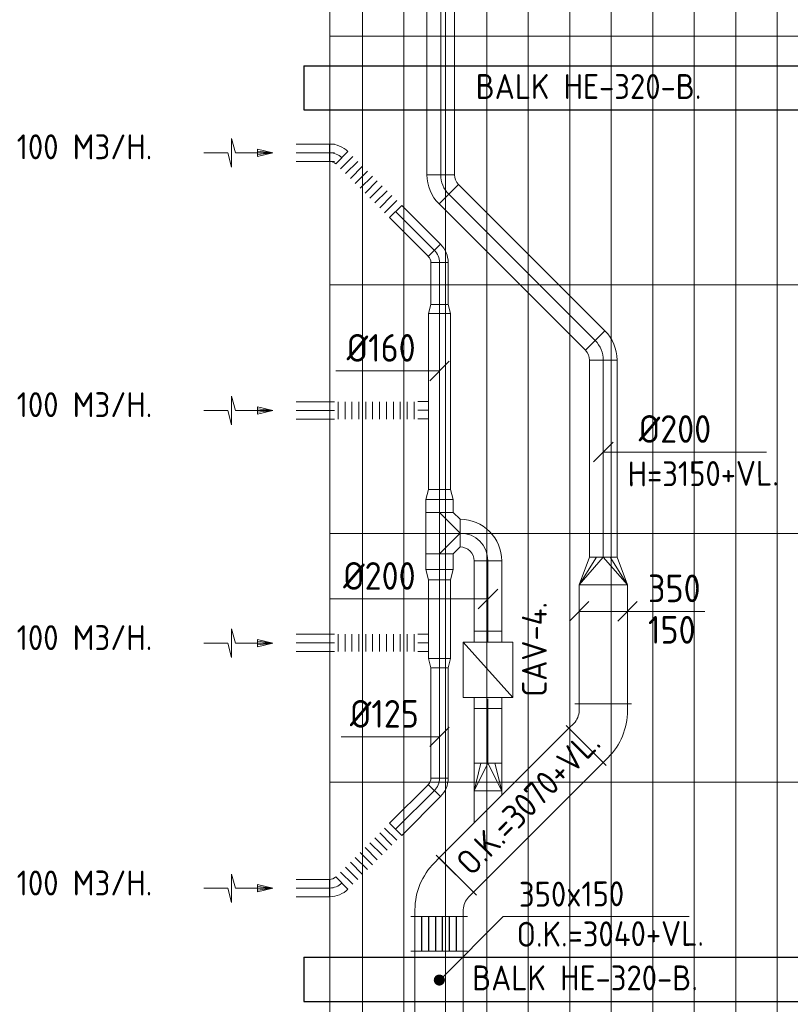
# Model space of a CAD drawing. Header units: millimetres. Extents: x -75017 to 35076, y -1757 to 51354.
# Tile 21 of 41: x -70574 to -65000, y 27440 to 34564. Entities that reach past the tile are written whole.
import ezdxf
from ezdxf.enums import TextEntityAlignment as Align

# ---------------------------------------------------------------- set-up
doc = ezdxf.new("R2010")
doc.units = ezdxf.units.MM
doc.header["$LTSCALE"] = 50
doc.layers.add('BALKEN', color=7, linetype='Continuous')
doc.layers.add('WL5772--_R_KANAAL-H', color=1, linetype='Continuous')
for name, color, linetype, lineweight in [('WL570---_BESTAAND-HARTLIJN', 161, 'Continuous', 0), ('WL570---_BESTAAND-MAATVOERING', 160, 'Continuous', 0), ('WL570---_BESTAAND-RETOUR', 100, 'Continuous', 0), ('WL570---_BESTAAND-TOEVOER', 200, 'Continuous', 0)]:
    doc.layers.add(name, color=color, linetype=linetype, lineweight=lineweight)
doc.styles.add('ISO', font='ISO', dxfattribs={"height": 162})
doc.styles.add('MAATVOERING', font='ISO')

# ---------------------------------------------------------------- blocks, each defined once
blk = doc.blocks.new('KARO')
for p, q in [((1, 0.5), (0, 0.5)), ((0, -0.5), (1, -0.5))]:
    blk.add_line(p, q)
at = {"invisible_edges": 15}
blk.add_3dface([(0, 0.5), (0, -0.5), (1, -0.5), (1, 0.5)], dxfattribs=at)
at = {"layer": 'WL570---_BESTAAND-HARTLIJN'}
blk.add_line((0, 0), (1, 0), dxfattribs=at)
blk = doc.blocks.new('AFZPIJL')
for points in [[(0, -10), (0, -6.52), (-2.06, -5.97), (2.06, -5.97), (0, -5.41), (0, 0)], [(-0.26, -2.22), (0, 0)], [(0.26, -2.22), (0, 0)]]:
    blk.add_lwpolyline(points)
blk.add_lwpolyline([(0.52, -2.22), (-0.52, -2.22), (0, 0)], close=True)
blk = doc.blocks.new('OTS20020020000H')
blk.add_lwpolyline([(-150, -100), (150, -100), (150, 100), (100, 150), (-100, 150), (-150, 100)], close=True)
at = {"layer": 'WL570---_BESTAAND-HARTLIJN'}
blk.add_line((-150, 0), (150, 0), dxfattribs=at)
at = {"layer": 'WL570---_BESTAAND-RETOUR'}
blk.add_lwpolyline([(-150, 0), (0, 150), (150, 0)], dxfattribs=at)
blk = doc.blocks.new('OBO20000090R')
blk.add_lwpolyline([(300, -200, 0.414214), (0, 100), (0, -100, -0.414214), (100, -200)], format="xyb", close=True)
at = {"invisible_edges": 15}
for points in [[(17.4, -101.5), (52.1, 95.4), (0, 100), (0, -100)], [(34.2, -106), (102.6, 81.9), (52.1, 95.4), (17.4, -101.5)], [(50, -113.4), (150, 59.8), (102.6, 81.9), (34.2, -106)], [(64.3, -123.4), (192.8, 29.8), (150, 59.8), (50, -113.4)], [(76.6, -135.7), (229.8, -7.2), (192.8, 29.8), (64.3, -123.4)], [(86.6, -150), (259.8, -50), (229.8, -7.2), (76.6, -135.7)], [(94, -165.8), (281.9, -97.4), (259.8, -50), (86.6, -150)], [(98.5, -182.6), (295.4, -147.9), (281.9, -97.4), (94, -165.8)], [(100, -200), (300, -200), (295.4, -147.9), (98.5, -182.6)]]:
    blk.add_3dface(points, dxfattribs=at)
at = {"layer": 'WL570---_BESTAAND-HARTLIJN'}
blk.add_arc((0, -200), 200, 0, 90, dxfattribs=at)
blk = doc.blocks.new('OSV1601250650K')
blk.add_lwpolyline([(-65.3, -80), (0, -62.5), (0, 62.5), (-65.3, 80)], close=True)
at = {"layer": 'WL570---_BESTAAND-HARTLIJN'}
blk.add_line((-65.3, 0), (0, 0), dxfattribs=at)
blk = doc.blocks.new('OSV2001600740G')
blk.add_lwpolyline([(0, -100), (74.6, -80), (74.6, 80), (0, 100)], close=True)
at = {"layer": 'WL570---_BESTAAND-HARTLIJN'}
blk.add_line((0, 0), (74.6, 0), dxfattribs=at)
blk = doc.blocks.new('MVLINE')
blk.add_line((35.4, -35.4), (-35.4, 35.4))
blk = doc.blocks.new('VRO350150002002000H')
blk.add_lwpolyline([(0, 175), (0, -175), (200, -100), (200, 100)], close=True)
at = {"layer": 'WL570---_BESTAAND-RETOUR'}
for p, q in [((0, 175), (200, 50)), ((0, -175), (200, -50))]:
    blk.add_line(p, q, dxfattribs=at)
blk.add_lwpolyline([(0, -175), (0, -175), (200, 0), (0, 175)], dxfattribs=at)
blk = doc.blocks.new('VRO200150002002000H')
blk.add_lwpolyline([(0, 100), (0, -100), (200, -100), (200, 100)], close=True)
at = {"layer": 'WL570---_BESTAAND-TOEVOER'}
for p, q in [((0, 100), (200, 50)), ((0, -100), (200, -50))]:
    blk.add_line(p, q, dxfattribs=at)
blk.add_lwpolyline([(0, -100), (0, -100), (200, 0), (0, 100)], dxfattribs=at)
blk = doc.blocks.new('KARH')
for p, q in [((1, 0.5), (0, 0.5)), ((0, -0.5), (1, -0.5))]:
    blk.add_line(p, q)
at = {"invisible_edges": 15}
blk.add_3dface([(0, 0.5), (0, -0.5), (1, -0.5), (1, 0.5)], dxfattribs=at)
blk = doc.blocks.new('FLLINE125')
blk.add_line((0, -62.5), (0, 62.5))
blk = doc.blocks.new('OEX1250064100')
at = {"rotation": 180}
for p in [(50, 0), (100, 0), (150, 0), (200, 0), (250, 0), (300, 0), (350, 0), (400, 0), (450, 0), (500, 0), (550, 0), (600, 0)]:
    blk.add_blockref('FLLINE125', p, dxfattribs=at)
blk = doc.blocks.new('VV335015035020002500KB')
for p, q in [((0, -205), (0, 205)), ((250, -205), (250, 205))]:
    blk.add_line(p, q)
blk.add_lwpolyline([(0, -175), (250, -175), (250, 175), (0, 175)], close=True)
at = {"layer": 'WL5772--_R_KANAAL-H'}
for p, q in [((0, 125), (250, 125)), ((0, 75), (250, 75)), ((0, 25), (250, 25)), ((0, -25), (250, -25)), ((0, -75), (250, -75)), ((0, -125), (250, -125))]:
    blk.add_line(p, q, dxfattribs=at)
blk = doc.blocks.new('VBO3502003502005050-4')
for p, q in [((20.3, 269.6), (-269.6, -20.3)), ((-205, -176.3), (205, -176.3))]:
    blk.add_line(p, q)
blk.add_lwpolyline([(-175, -176.3), (175, -176.3), (175, -126.3, 0.198912), (34.4, 213.1), (-0.9, 248.4), (-248.4, 0.9), (-213.1, -34.4, -0.198912), (-175, -126.3)], format="xyb", close=True)
blk = doc.blocks.new('OBO12500045H')
blk.add_lwpolyline([(62.5, -51.8, 0.198912), (7.6, 80.8), (-80.8, -7.6, -0.198912), (-62.5, -51.8)], format="xyb", close=True)
at = {"invisible_edges": 15}
for points in [[(-77.1, -11.6), (18.6, 68.7), (7.6, 80.8), (-80.8, -7.6)], [(-73.8, -15.9), (28.6, 55.8), (18.6, 68.7), (-77.1, -11.6)], [(-70.9, -20.5), (37.4, 42), (28.6, 55.8), (-73.8, -15.9)], [(-68.4, -25.4), (44.9, 27.5), (37.4, 42), (-70.9, -20.5)], [(-66.3, -30.4), (51.2, 12.4), (44.9, 27.5), (-68.4, -25.4)], [(-64.6, -35.6), (56.1, -3.2), (51.2, 12.4), (-66.3, -30.4)], [(-63.4, -40.9), (59.7, -19.2), (56.1, -3.2), (-64.6, -35.6)], [(-62.7, -46.3), (61.8, -35.4), (59.7, -19.2), (-63.4, -40.9)], [(-62.5, -51.8), (62.5, -51.8), (61.8, -35.4), (-62.7, -46.3)]]:
    blk.add_3dface(points, dxfattribs=at)
at = {"layer": 'WL570---_BESTAAND-HARTLIJN'}
blk.add_arc((-125, -51.8), 125, 0, 45, dxfattribs=at)
blk = doc.blocks.new('VBO3501503501505050-0')
for p, q in [((20.3, 269.6), (-269.6, -20.3)), ((-205, -176.3), (205, -176.3))]:
    blk.add_line(p, q)
blk.add_lwpolyline([(-175, -176.3), (175, -176.3), (175, -126.3, 0.198912), (34.4, 213.1), (-0.9, 248.4), (-248.4, 0.9), (-213.1, -34.4, -0.198912), (-175, -126.3)], format="xyb", close=True)
blk = doc.blocks.new('OBO20000045H')
blk.add_lwpolyline([(100, -82.8, 0.198912), (12.1, 129.3), (-129.3, -12.1, -0.198912), (-100, -82.8)], format="xyb", close=True)
at = {"invisible_edges": 15}
for points in [[(-123.4, -18.6), (29.8, 110), (12.1, 129.3), (-129.3, -12.1)], [(-118.1, -25.5), (45.7, 89.2), (29.8, 110), (-123.4, -18.6)], [(-113.4, -32.8), (59.8, 67.2), (45.7, 89.2), (-118.1, -25.5)], [(-109.4, -40.6), (71.9, 43.9), (59.8, 67.2), (-113.4, -32.8)], [(-106, -48.6), (81.9, 19.8), (71.9, 43.9), (-109.4, -40.6)], [(-103.4, -57), (89.8, -5.2), (81.9, 19.8), (-106, -48.6)], [(-101.5, -65.5), (95.4, -30.7), (89.8, -5.2), (-103.4, -57)], [(-100.4, -74.1), (98.9, -56.7), (95.4, -30.7), (-101.5, -65.5)], [(-100, -82.8), (100, -82.8), (98.9, -56.7), (-100.4, -74.1)]]:
    blk.add_3dface(points, dxfattribs=at)
at = {"layer": 'WL570---_BESTAAND-HARTLIJN'}
blk.add_arc((-200, -82.8), 200, 0, 45, dxfattribs=at)
blk = doc.blocks.new('VBX1251250012525000')
blk.add_lwpolyline([(50, -112.5), (300, -112.5), (300, 112.5), (50, 112.5)], close=True)
for points in [[(50, 62.5), (0, 62.5), (0, -62.5), (50, -62.5)], [(300, -62.5), (350, -62.5), (350, 62.5), (300, 62.5)]]:
    blk.add_lwpolyline(points)
at = {"layer": 'WL570---_BESTAAND-HARTLIJN'}
blk.add_line((300, 0), (350, 0), dxfattribs=at)
at = {"layer": 'WL570---_BESTAAND-TOEVOER'}
blk.add_line((50, -112.5), (300, 112.5), dxfattribs=at)
blk = doc.blocks.new('Block plafond 7e midden')
at = {"color": 8, "linetype": 'Continuous', "lineweight": 13}
for p, q in [((0, -17620), (0, 0)), ((235, 0), (235, -17620)), ((535, 0), (535, -17620)), ((835, 0), (835, -17620)), ((1135, 0), (1135, -17620)), ((1435, 0), (1435, -17620)), ((1735, 0), (1735, -17620)), ((2035, 0), (2035, -17620)), ((2335, 0), (2335, -17620)), ((2635, -410), (2635, -17210)), ((2935, -410), (2935, -17210)), ((3235, -410), (3235, -17210)), ((-0.2, -5210), (7735, -5210)), ((-0.2, -7010), (6684.9, -7010)), ((-0.2, -8810), (6684.9, -8810)), ((-0.2, -10610), (7735, -10610))]:
    blk.add_line(p, q, dxfattribs=at)
at = {"color": 8, "linetype": 'Continuous', "lineweight": 13, "flags": 128}
blk.add_lwpolyline([(15437.9, 40), (13835, 40), (13835, -410), (2509.8, -410), (2509.8, 0), (0, 0), (0, -17620)], dxfattribs=at)

msp = doc.modelspace()

# ---------------------------------------------------------------- linework, layer by layer
at = {"layer": 'BALKEN'}
for p, q in [((-68519.1, 34230.8), (-68519.1, 33910.8)), ((-68519.1, 34230.8), (-58841.5, 34230.8)), ((-68519.1, 33910.8), (-58841.5, 33910.8)), ((-68519.1, 27780.8), (-58841.5, 27780.8)), ((-68519.1, 27780.8), (-68519.1, 27460.8)), ((-68519.1, 27460.8), (-58841.5, 27460.8))]:
    msp.add_line(p, q, dxfattribs=at)
at = {"layer": 'WL570---_BESTAAND-MAATVOERING'}
for p, q in [((-67525.3, 27622.9), (-67078, 28075.5)), ((-67078, 28075.5), (-65730.8, 28075.5))]:
    msp.add_line(p, q, dxfattribs=at)
for points in [[(-67537.5, 32022.7), (-67660.2, 32022.7), (-68286.4, 32022.7)], [(-66352.7, 31435.9), (-66146.6, 31435.9), (-65171.5, 31435.9)], [(-67187.5, 30372.6), (-67660.2, 30372.6), (-68329.2, 30372.5)], [(-66527.7, 30282.5), (-66079.1, 30282.5), (-65617.6, 30282.5)], [(-67537.5, 29374.6), (-67637, 29374.6), (-68248.9, 29374.6)]]:
    msp.add_lwpolyline(points, dxfattribs=at)
at = {"layer": 'WL570---_BESTAAND-MAATVOERING', "const_width": 40}
msp.add_lwpolyline([(-67558.7, 27614.9, 1), (-67518.7, 27614.9, 1)], format="xyb", close=True, dxfattribs=at)
at = {"layer": 'WL570---_BESTAAND-RETOUR'}
msp.add_line((-67287.5, 28950.8), (-67287.5, 28754), dxfattribs=at)

# ---------------------------------------------------------------- block references
at = {"layer": 'WL570---_BESTAAND-MAATVOERING', "xscale": 2, "yscale": 2, "zscale": 2}
for p, rotation in [((-67537.5, 32022.7), 90.00219274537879), ((-66352.7, 31435.9), 90), ((-67187.5, 30372.6), 90.00109637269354), ((-66527.4, 30282.5), 90), ((-66177.7, 30282.5), 90), ((-67537.5, 29374.6), 90.00000000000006)]:
    msp.add_blockref('MVLINE', p, dxfattribs=dict(at, rotation=rotation))
at = {"layer": 'WL570---_BESTAAND-RETOUR'}
for name, p, xscale, yscale, zscale, rotation in [('KARO', (-67528.6, 34691.3), 1248.607456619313, 200, 200, 270), ('KARO', (-66411.2, 32242.4), 1497.38860870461, 200, 200, 134.9999999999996), ('KARO', (-67855, 33176.1), -397.2771569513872, 125, 125, 134.9978072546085), ('KARO', (-67537.5, 32502.6), 303.6826743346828, 125, 125, 90), ('KARO', (-67537.5, 31165.9), 1271.420960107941, 160, 160, 90.00109637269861), ('KARO', (-66352.7, 32101), 1428.212666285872, 200, 200, 270), ('KARO', (-67694.2, 31737.9), 76.74591007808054, 125, 125, 0.001096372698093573), ('KARO', (-67537.5, 30997.1), 94.13427758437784, 200, 200, 90.00109637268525), ('KARO', (-67537.5, 30698.9), -113.3662558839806, 200, 200, 90.00109637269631), ('KARO', (-67187.5, 30648.9), 560.3701216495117, 200, 200, 270.0010963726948), ('KARO', (-67537.4, 29940.7), 570.2119397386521, 160, 160, 90.00219274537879), ('KARH', (-66352.7, 29614), 860.0718201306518, 350, 150, 90), ('VBX1251250012525000', (-67187.5, 29580.1), 1.59999, 1.59999, 1.59999, 89.9999999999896), ('KARO', (-67694.1, 30054.3), 76.6535400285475, 125, 125, 0.002192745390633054), ('KARO', (-67537.5, 29075.4), 799.9593870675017, 125, 125, 90.0000000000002), ('KARO', (-67187.5, 29185.2), 463.6209017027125, 200, 200, 90.00109637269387), ('KARH', (-67415.5, 28374.8), 1326.764186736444, 350, 150, 44.99999999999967), ('KARO', (-67187.5, 29214), 28.63048168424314, 200, 200, 270.0000000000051), ('KARO', (-67855, 28706.1), 397.2771569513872, 125, 125, 45.00219274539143), ('KARH', (-67187.5, 28950.8), -34.57371396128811, 200, 150, 269.9999999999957), ('KARH', (-67540.2, 27999.7), 848.7317436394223, 350, 150, 270)]:
    msp.add_blockref(name, p, dxfattribs=dict(at, xscale=xscale, yscale=yscale, zscale=zscale, rotation=rotation))
at = {"layer": 'WL570---_BESTAAND-RETOUR', "color": 2, "xscale": -50, "yscale": 50, "zscale": 50, "rotation": 270.0000000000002}
for p in [(-68742.8, 33600.5), (-68743, 31736), (-68742.8, 30053.1), (-68742.8, 28279.4)]:
    msp.add_blockref('AFZPIJL', p, dxfattribs=at)
at = {"layer": 'WL570---_BESTAAND-RETOUR', "yscale": 125, "zscale": 125}
for p, xscale in [((-68298.1, 33601.6), -275.9456809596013), ((-68298.2, 31737.2), -275.9456809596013), ((-68298.1, 30054.3), -275.9456809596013), ((-68574, 28280.6), 241.7102977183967)]:
    msp.add_blockref('KARO', p, dxfattribs=dict(at, xscale=xscale))
at = {"layer": 'WL570---_BESTAAND-RETOUR', "xscale": -1}
for name, p, rotation in [('OBO12500045H', (-68280.5, 33601.6), 270), ('OEX1250064100', (-68279.3, 33600.4), 134.9999999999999), ('OBO12500045H', (-67537.5, 32858.6), 224.9978072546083), ('OTS20020020000H', (-67537.5, 30848.9), 270.0010963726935), ('VRO200150002002000H', (-67187.5, 28985.4), 270.0000000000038), ('VV335015035020002500KB', (-67540.2, 27823.8), 270)]:
    msp.add_blockref(name, p, dxfattribs=dict(at, rotation=rotation))
at = {"layer": 'WL570---_BESTAAND-RETOUR'}
for name, p, rotation in [('OBO20000045H', (-67528.6, 33359.8), 180), ('OSV1601250650K', (-67537.5, 32502.6), 90.0010963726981), ('OSV2001600740G', (-67537.5, 31091.2), 90.0010963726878), ('OBO20000090R', (-67387.5, 30848.9), 0.001096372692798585), ('VRO350150002002000H', (-66352.7, 30474.3), 90), ('OSV2001600740G', (-67537.5, 30585.5), 270.0021927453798), ('OSV1601250650K', (-67537.5, 29875.4), 270.0021927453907), ('VBO3501503501505050-0', (-66352.7, 29437.7), 314.9999999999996), ('OBO12500045H', (-67537.5, 29023.6), 315.0021927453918), ('OEX1250064100', (-68279.3, 28281.8), 45), ('OBO12500045H', (-68280.5, 28280.6), 270)]:
    msp.add_blockref(name, p, dxfattribs=dict(at, rotation=rotation))
for name, p in [('OBO20000045H', (-66352.7, 32183.8)), ('OEX1250064100', (-68321.1, 31737.2)), ('OEX1250064100', (-68321.1, 30054.3))]:
    msp.add_blockref(name, p, dxfattribs=at)
at = {"layer": 'WL570---_BESTAAND-RETOUR', "xscale": -1}
msp.add_blockref('VBO3502003502005050-4', (-67540.2, 28250.1), dxfattribs=at)
at = {"layer": 'WL570---_BESTAAND-TOEVOER'}
msp.add_blockref('Block plafond 7e midden', (-68330, 39655.8), dxfattribs=at)

# ---------------------------------------------------------------- texts
at = {"layer": 'BALKEN', "style": 'ISO'}
for p in [(-67275.7, 33990.6), (-67301.1, 27540.6)]:
    msp.add_text('BALK HE-320-B.', height=180, dxfattribs=at).set_placement(p)
at = {"layer": 'WL570---_BESTAAND-MAATVOERING', "style": 'MAATVOERING'}
for s, rotation, p in [('%%c160', 0.00219, (-67710.2, 32089.4)), ('%%c200', 0.0011, (-67710.2, 30439.2))]:
    msp.add_text(s, height=200, rotation=rotation, dxfattribs=at).set_placement(p, align=Align.RIGHT)
for s, p in [('%%c200', (-66096.6, 31502.6)), ('350', (-66029.1, 30349.2)), ('150', (-66029.1, 30049.2))]:
    msp.add_text(s, height=200, dxfattribs=at).set_placement(p)
at = {"layer": 'WL570---_BESTAAND-MAATVOERING'}
for s, rotation, style, p in [('H=3150+VL.', 0.31481, 'ISO', (-66175.6, 31186.8)), ('CAV-4.', 90, 'MAATVOERING', (-66761.2, 29664.4)), ('O.K.=3070+VL.', 45.31481, 'ISO', (-67306.6, 28359.3)), ('350x150', 0.31481, 'ISO', (-66962.6, 28145.1)), ('O.K.=3040+VL.', 0.31481, 'ISO', (-66978.7, 27855.8))]:
    msp.add_text(s, height=180, rotation=rotation, dxfattribs=dict(at, style=style)).set_placement(p)
at = {"layer": 'WL570---_BESTAAND-MAATVOERING', "style": 'MAATVOERING'}
msp.add_text('%%c125', height=200, dxfattribs=at).set_placement((-67687, 29441.3), align=Align.RIGHT)
at = {"layer": 'WL570---_BESTAAND-RETOUR', "color": 2, "style": 'MAATVOERING'}
for p in [(-70595.9, 33554.2), (-70595.9, 31688.7), (-70595.9, 30002.9), (-70595.9, 28227.3)]:
    msp.add_text('100 M3/H.', height=180, dxfattribs=at).set_placement(p)

doc.saveas('drawing.dxf')
